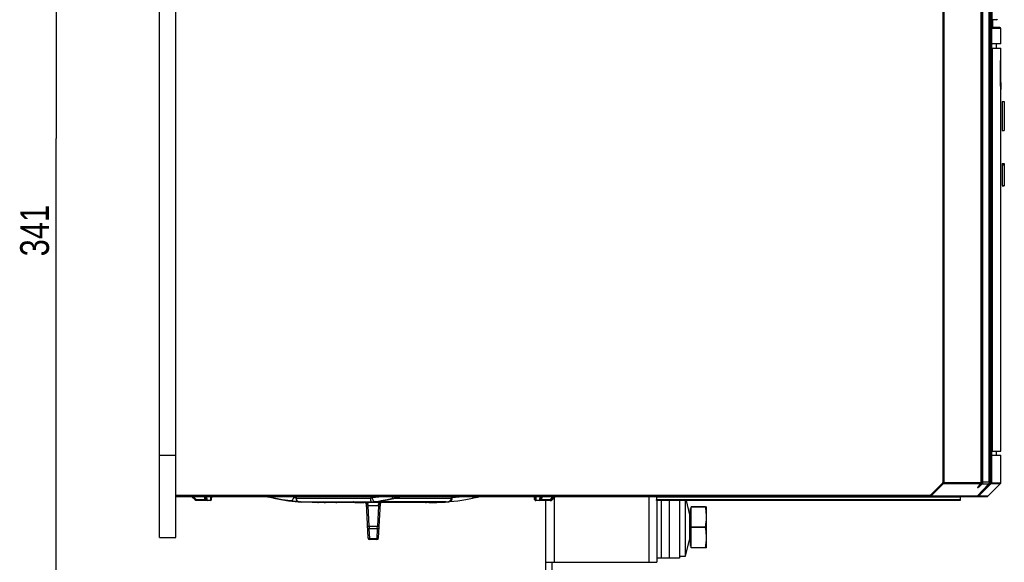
# Model space of a CAD drawing. Extents: x 0 to 594, y 0 to 420.
# Tile 12 of 41: x 200 to 320, y 152 to 218. Entities that reach past the tile are written whole.
import ezdxf

# ---------------------------------------------------------------- set-up
doc = ezdxf.new("R2010")
doc.units = 0
doc.header["$LTSCALE"] = 32.67
doc.layers.get('0').update_dxf_attribs({"linetype": 'CONTINUOUS'})
doc.styles.get("Standard").update_dxf_attribs({"font": 'txt', "width": 0.8})
doc.dimstyles.get("Standard").update_dxf_attribs({"dimtxt": 2.5, "dimasz": 2.5, "dimexe": 1.25, "dimexo": 0.625, "dimtad": 1, "dimcen": 2.5, "dimazin": 3, "dimtfac": 1, "dimtmove": 0, "dimatfit": 3})

# ---------------------------------------------------------------- blocks, each defined once
blk = doc.blocks.new('_FILLED')
at = {"color": 0, "linetype": 'BYBLOCK'}
blk.add_solid([(0, 0), (-1, 0.143), (-1, -0.143)], dxfattribs=at)
blk = doc.blocks.new('*D13')
at = {"color": 2, "linetype": 'CONTINUOUS'}
for p, q in [((215.37, 288.86), (203.41, 288.86)), ((204.41, 288.86), (204.41, 203.61)), ((204.41, 118.36), (204.41, 203.61)), ((251.6, 118.36), (203.41, 118.36))]:
    blk.add_line(p, q, dxfattribs=at)
at = {"color": 2, "linetype": 'CONTINUOUS', "xscale": 3.5, "yscale": 3.5, "zscale": 3.5}
for p, rotation in [((204.41, 288.86), 90), ((204.41, 118.36), 270)]:
    blk.add_blockref('_FILLED', p, dxfattribs=dict(at, rotation=rotation))
at = {"color": 5, "linetype": 'CONTINUOUS', "width": 0.8}
blk.add_text('341', height=3.5, rotation=90, dxfattribs=at).set_placement((203.53, 189.3))

msp = doc.modelspace()

# ---------------------------------------------------------------- linework, layer by layer
at = {"color": 7, "linetype": 'CONTINUOUS'}
for p, q in [((216.973, 155.115), (216.973, 289.115)), ((218.973, 155.115), (218.973, 289.115)), ((316.924, 161.858), (316.924, 282.99)), ((317.893, 161.868), (317.893, 282.99)), ((318.261, 217.004), (318.261, 282.99)), ((318.778, 218.065), (318.261, 218.065)), ((318.289, 218.065), (318.289, 217.115)), ((319.169, 217.115), (318.261, 217.115)), ((318.261, 217.004), (318.261, 216.99)), ((319.294, 215.118), (319.294, 216.99)), ((319.294, 215.118), (318.217, 215.118)), ((318.217, 165.111), (318.217, 215.118)), ((318.217, 214.615), (319.294, 214.615)), ((318.277, 165.615), (318.277, 214.615)), ((318.794, 214.615), (318.794, 215.118)), ((319.294, 213.115), (319.294, 214.615)), ((319.244, 213.115), (319.294, 213.115)), ((319.261, 213.115), (319.264, 212.119)), ((319.264, 212.119), (319.272, 211.206)), ((319.264, 210.805), (319.252, 211.647)), ((319.277, 210.153), (319.264, 210.805)), ((319.272, 211.206), (319.293, 209.74)), ((319.288, 209.74), (319.277, 210.153)), ((319.293, 209.74), (319.294, 209.635)), ((319.294, 209.617), (319.294, 209.598)), ((319.294, 165.615), (319.294, 209.598)), ((319.473, 208.13), (319.723, 208.13)), ((319.473, 208.13), (319.473, 204.615)), ((319.473, 208.115), (319.723, 208.115)), ((319.723, 208.13), (319.723, 204.615)), ((319.473, 204.615), (319.723, 204.615)), ((319.473, 200.602), (319.723, 200.602)), ((319.473, 200.602), (319.473, 197.915)), ((319.473, 200.459), (319.723, 200.459)), ((319.473, 200.415), (319.723, 200.415)), ((319.723, 200.602), (319.723, 197.874)), ((319.473, 197.915), (319.723, 197.915)), ((319.473, 197.887), (319.473, 197.874)), ((319.473, 197.874), (319.723, 197.874)), ((318.217, 165.615), (319.294, 165.615)), ((318.794, 165.111), (318.794, 165.615)), ((216.973, 165.115), (218.973, 165.115)), ((318.217, 165.111), (319.294, 165.111)), ((319.294, 161.771), (319.294, 165.111)), ((316.54, 161.256), (316.868, 161.671)), ((316.868, 161.67), (316.896, 161.715)), ((316.896, 161.715), (316.919, 161.783)), ((316.919, 161.783), (316.923, 161.813)), ((316.923, 161.813), (316.924, 161.858)), ((316.923, 161.813), (316.923, 161.813)), ((317.726, 160.151), (319.258, 161.683)), ((317.791, 161.611), (316.448, 160.193)), ((218.973, 160.115), (317.638, 160.115)), ((221.335, 159.658), (220.879, 160.115)), ((223.168, 159.615), (221.441, 159.615)), ((222.59, 160.115), (222.609, 159.757)), ((223.318, 159.757), (223.336, 160.115)), ((229.961, 160.109), (229.96, 160.109)), ((229.96, 160.109), (230.006, 160.101)), ((230.006, 160.101), (230.063, 160.09)), ((230.209, 160.062), (230.389, 160.025)), ((230.389, 160.025), (230.595, 159.982)), ((230.595, 159.982), (230.806, 159.936)), ((230.806, 159.936), (230.898, 159.915)), ((232.681, 159.592), (233.654, 159.481)), ((234.006, 159.451), (233.997, 159.452)), ((234.032, 159.451), (241.281, 159.451)), ((234.232, 159.434), (234.111, 159.443)), ((236.232, 159.365), (235.561, 159.375)), ((249.785, 159.366), (236.232, 159.366)), ((236.315, 159.365), (236.232, 159.365)), ((241.052, 159.365), (241.185, 159.365)), ((241.189, 159.365), (241.791, 159.376)), ((241.281, 159.451), (241.357, 159.45)), ((241.791, 159.376), (242.391, 159.401)), ((242.103, 159.27), (242.323, 155.078)), ((242.391, 159.401), (242.936, 159.439)), ((251.759, 159.451), (243.368, 159.451)), ((243.624, 155.078), (243.844, 159.27)), ((243.969, 159.56), (243.998, 159.565)), ((245.257, 160.105), (245.257, 160.105)), ((245.353, 160.09), (245.365, 160.087)), ((245.461, 159.862), (246.125, 160.049)), ((246.384, 160.098), (246.446, 160.105)), ((246.446, 160.105), (246.503, 160.109)), ((249.714, 159.365), (250.386, 159.375)), ((250.242, 159.372), (250.72, 159.385)), ((251.715, 159.434), (251.836, 159.443)), ((252.169, 159.47), (252.292, 159.481)), ((255.049, 159.915), (255.163, 159.941)), ((255.163, 159.941), (255.408, 159.994)), ((262.593, 159.756), (262.574, 160.115)), ((262.628, 160.115), (262.646, 159.757)), ((262.67, 159.633), (262.743, 159.615)), ((262.796, 159.615), (262.723, 159.633)), ((264.591, 159.615), (262.743, 159.615)), ((263.344, 159.757), (263.363, 160.115)), ((263.973, 148.693), (263.973, 159.615)), ((264.579, 159.659), (265.035, 160.115)), ((264.697, 159.659), (265.153, 160.115)), ((277.414, 160.015), (277.414, 159.715)), ((314.348, 159.615), (277.444, 159.615)), ((277.473, 159.615), (277.473, 152.115)), ((277.973, 159.615), (277.973, 152.615)), ((278.973, 159.615), (278.973, 152.615)), ((280.223, 159.615), (280.223, 152.615)), ((280.948, 152.865), (280.948, 159.615)), ((281.011, 159.615), (281.443, 157.886)), ((314.348, 160.115), (314.348, 159.615)), ((281.498, 158.59), (281.623, 158.662)), ((281.498, 158.59), (281.498, 154.14)), ((281.623, 158.865), (283.498, 158.865)), ((281.623, 153.865), (281.623, 158.865)), ((283.362, 158.844), (281.623, 158.844)), ((283.362, 158.844), (283.362, 158.865)), ((283.498, 153.865), (283.498, 158.865)), ((281.443, 157.886), (281.443, 154.843)), ((242.472, 156.49), (242.481, 156.194)), ((243.466, 156.194), (243.475, 156.49)), ((283.362, 156.385), (281.623, 156.385)), ((283.362, 156.344), (281.623, 156.344)), ((283.362, 156.344), (283.362, 156.385)), ((216.973, 155.115), (218.973, 155.115)), ((242.544, 154.982), (242.548, 154.865)), ((243.399, 154.865), (242.548, 154.865)), ((243.399, 154.865), (243.402, 154.982)), ((280.948, 152.865), (281.443, 154.843)), ((281.498, 154.14), (281.623, 154.067)), ((283.362, 153.885), (281.623, 153.885)), ((283.498, 153.865), (281.623, 153.865)), ((283.362, 153.865), (283.362, 153.885)), ((263.973, 152.115), (277.473, 152.115)), ((264.723, 148.615), (264.723, 152.115)), ((280.223, 152.615), (277.473, 152.615)), ((280.223, 152.865), (280.948, 152.865))]:
    msp.add_line(p, q, dxfattribs=at)
at = {"color": 9, "linetype": 'CONTINUOUS'}
for p, q in [((312.23, 283.115), (312.23, 161.816)), ((312.35, 282.99), (312.35, 161.819)), ((317.046, 282.99), (317.046, 161.867)), ((317.086, 282.99), (317.086, 161.868)), ((318.057, 161.771), (318.057, 283.115)), ((318.181, 282.99), (318.181, 161.771)), ((318.261, 216.99), (318.261, 217.004)), ((319.294, 216.99), (318.261, 216.99)), ((312.195, 161.733), (310.76, 160.279)), ((312.282, 161.647), (312.195, 161.733)), ((312.23, 161.816), (312.269, 161.819)), ((312.269, 161.819), (316.922, 161.819)), ((316.513, 160.24), (318.057, 161.771)), ((316.601, 160.151), (318.144, 161.683)), ((316.846, 161.647), (316.867, 161.671)), ((316.867, 161.671), (316.883, 161.694)), ((316.883, 161.694), (316.896, 161.717)), ((316.896, 161.717), (316.905, 161.739)), ((317.046, 161.867), (316.902, 161.731)), ((316.92, 161.798), (316.922, 161.819)), ((316.922, 161.819), (316.922, 161.833)), ((316.922, 161.819), (316.923, 161.813)), ((316.923, 161.867), (316.924, 161.867)), ((316.923, 161.849), (316.923, 161.867)), ((317.893, 161.868), (317.086, 161.868)), ((318.057, 161.771), (319.294, 161.771)), ((318.144, 161.683), (318.057, 161.771)), ((318.144, 161.683), (319.258, 161.683)), ((312.282, 161.647), (310.847, 160.193)), ((316.846, 161.647), (312.282, 161.647)), ((316.512, 161.226), (316.532, 161.251)), ((316.532, 161.251), (316.846, 161.647)), ((316.532, 161.251), (316.548, 161.267)), ((316.99, 161.611), (316.605, 161.251)), ((317.791, 161.611), (316.99, 161.611)), ((310.665, 160.24), (218.973, 160.24)), ((221.441, 159.757), (221.083, 160.115)), ((221.441, 159.757), (221.441, 159.615)), ((221.441, 159.757), (222.459, 159.757)), ((222.44, 160.115), (222.459, 159.757)), ((222.459, 159.757), (222.459, 159.615)), ((222.759, 159.659), (222.735, 160.115)), ((222.759, 159.659), (222.759, 159.615)), ((222.759, 159.659), (223.168, 159.659)), ((223.192, 160.115), (223.168, 159.659)), ((223.168, 159.615), (223.168, 159.659)), ((230.006, 160.101), (229.961, 160.11)), ((230.084, 160.087), (230.063, 160.09)), ((230.131, 160.077), (230.084, 160.087)), ((230.348, 160.11), (230.183, 160.115)), ((230.389, 160.025), (230.281, 160.048)), ((230.305, 160.07), (230.414, 160.04)), ((230.414, 160.04), (231.204, 159.853)), ((230.898, 159.915), (230.912, 159.913)), ((230.913, 159.913), (230.898, 159.915)), ((231.9, 159.713), (230.913, 159.913)), ((231.204, 159.853), (232.035, 159.693)), ((232.913, 159.563), (231.9, 159.713)), ((232.811, 159.574), (232.332, 159.648)), ((233.255, 160.01), (232.55, 160.115)), ((233.655, 159.481), (232.811, 159.574)), ((233.011, 159.578), (232.913, 159.563)), ((233.255, 160.01), (233.255, 160.115)), ((233.488, 159.499), (233.674, 159.483)), ((233.581, 160.115), (233.581, 159.909)), ((233.581, 159.909), (242.695, 159.909)), ((233.989, 159.46), (242.706, 159.46)), ((233.997, 159.452), (234.032, 159.451)), ((234.032, 159.452), (233.997, 159.452)), ((234.111, 159.443), (234.175, 159.451)), ((234.232, 159.434), (234.325, 159.451)), ((236.536, 159.388), (236.503, 159.365)), ((236.564, 159.451), (236.536, 159.388)), ((240.75, 159.365), (241.052, 159.365)), ((241.11, 159.366), (241.487, 159.372)), ((241.185, 159.365), (241.189, 159.365)), ((241.266, 159.451), (241.26, 159.452)), ((241.26, 159.452), (241.357, 159.45)), ((241.487, 159.372), (241.886, 159.385)), ((241.74, 159.437), (241.814, 159.434)), ((241.743, 159.375), (241.791, 159.376)), ((241.814, 159.365), (241.799, 159.376)), ((242.004, 159.365), (242.086, 159.357)), ((242.086, 159.357), (242.156, 159.339)), ((242.289, 159.397), (242.839, 159.434)), ((242.695, 160.115), (242.695, 159.909)), ((242.839, 159.434), (242.99, 159.444)), ((242.841, 159.434), (242.878, 159.435)), ((242.843, 160.115), (242.843, 159.929)), ((242.99, 159.444), (243.033, 159.444)), ((243.19, 159.481), (243.959, 159.586)), ((243.369, 159.452), (243.368, 159.451)), ((243.861, 159.357), (243.943, 159.365)), ((244.656, 159.691), (243.935, 159.563)), ((243.998, 159.565), (243.935, 159.563)), ((244.336, 159.46), (252.056, 159.46)), ((245.194, 160.115), (245.226, 160.06)), ((245.257, 160.105), (245.323, 160.115)), ((245.627, 159.909), (252.469, 159.909)), ((246.136, 160.071), (246.015, 160.04)), ((246.125, 160.049), (246.015, 160.04)), ((246.446, 160.105), (246.432, 160.115)), ((249.347, 159.365), (249.436, 159.386)), ((251.092, 159.4), (250.892, 159.391)), ((251.75, 159.444), (251.642, 159.434)), ((251.759, 159.451), (251.794, 159.452)), ((251.794, 159.452), (251.759, 159.452)), ((252.469, 160.115), (252.469, 159.909)), ((252.541, 160.115), (252.541, 159.929)), ((262.593, 159.757), (262.646, 159.757)), ((262.593, 159.756), (262.593, 159.757)), ((262.74, 159.665), (262.796, 159.659)), ((262.796, 159.659), (262.772, 160.115)), ((262.796, 159.659), (263.194, 159.659)), ((262.796, 159.615), (262.796, 159.659)), ((263.218, 160.115), (263.194, 159.659)), ((263.194, 159.615), (263.194, 159.659)), ((263.494, 159.757), (263.513, 160.115)), ((263.494, 159.757), (264.473, 159.757)), ((263.494, 159.615), (263.494, 159.757)), ((264.831, 160.115), (264.473, 159.757)), ((264.473, 159.615), (264.473, 159.757)), ((264.591, 159.615), (264.591, 159.671)), ((264.688, 159.665), (264.697, 159.659)), ((264.973, 159.935), (264.973, 152.115)), ((276.473, 160.115), (276.473, 152.115)), ((314.348, 160.015), (277.414, 160.015)), ((314.348, 159.715), (277.414, 159.715)), ((310.665, 160.115), (310.665, 160.24)), ((310.847, 160.193), (310.76, 160.279)), ((310.847, 160.193), (316.448, 160.193)), ((316.513, 160.24), (316.492, 160.24)), ((316.513, 160.24), (316.601, 160.151)), ((316.513, 160.115), (316.513, 160.24)), ((317.726, 160.151), (316.601, 160.151)), ((242.343, 158.951), (242.328, 159.152)), ((243.604, 158.951), (242.343, 158.951)), ((242.472, 156.49), (242.343, 158.951)), ((243.604, 158.951), (243.475, 156.49)), ((243.619, 159.152), (243.604, 158.951)), ((242.472, 156.49), (243.475, 156.49)), ((243.466, 156.194), (242.481, 156.194)), ((242.544, 154.982), (242.481, 156.194)), ((243.466, 156.194), (243.402, 154.982)), ((242.32, 155.142), (242.339, 155.08)), ((242.544, 154.982), (243.402, 154.982)), ((243.607, 155.077), (243.627, 155.142))]:
    msp.add_line(p, q, dxfattribs=at)
at = {"color": 7, "linetype": 'CONTINUOUS'}
for points in [[(319.252, 211.647), (319.245, 212.611), (319.244, 213.115)], [(319.294, 209.598), (319.292, 209.634), (319.288, 209.74)], [(317.893, 161.868), (317.887, 161.798), (317.867, 161.73), (317.835, 161.667), (317.791, 161.611)], [(319.258, 161.683), (319.275, 161.705), (319.29, 161.739), (319.294, 161.771)], [(316.508, 161.214), (316.507, 161.212), (316.508, 161.214), (316.515, 161.224), (316.526, 161.239), (316.54, 161.256)], [(221.441, 159.615), (221.402, 159.62), (221.366, 159.635), (221.335, 159.659)], [(230.063, 160.09), (230.131, 160.077), (230.209, 160.062)], [(230.898, 159.915), (231.729, 159.744), (232.681, 159.592)], [(233.824, 159.466), (233.721, 159.475), (233.655, 159.481)], [(234.111, 159.443), (234.045, 159.448), (234.006, 159.451)], [(235.561, 159.375), (234.9, 159.397), (234.232, 159.434)], [(241.357, 159.45), (241.431, 159.449), (241.501, 159.448), (241.568, 159.446), (241.63, 159.443), (241.688, 159.44), (241.74, 159.437), (241.786, 159.434)], [(241.786, 159.434), (241.827, 159.431), (241.861, 159.428), (241.889, 159.426), (241.91, 159.423), (241.923, 159.421), (241.925, 159.421)], [(242.936, 159.439), (243.033, 159.444), (243.147, 159.448), (243.272, 159.45), (243.368, 159.451)], [(243.954, 159.557), (243.949, 159.556), (243.953, 159.557), (243.969, 159.56)], [(243.998, 159.565), (244.715, 159.691), (245.461, 159.862)], [(245.171, 160.112), (245.245, 160.107), (245.257, 160.105)], [(245.257, 160.105), (245.275, 160.103), (245.321, 160.097), (245.353, 160.09)], [(246.125, 160.049), (246.165, 160.061), (246.224, 160.074), (246.297, 160.086), (246.384, 160.098)], [(250.386, 159.375), (251.047, 159.397), (251.715, 159.434)], [(252.056, 159.46), (252.066, 159.461), (252.088, 159.463), (252.169, 159.47)], [(252.293, 159.481), (253.266, 159.592), (254.218, 159.744), (255.049, 159.915)], [(255.408, 159.994), (255.641, 160.043), (255.743, 160.063), (255.832, 160.081), (255.908, 160.095), (255.968, 160.106), (255.987, 160.109)], [(262.593, 159.757), (262.616, 159.685), (262.67, 159.633)], [(262.723, 159.633), (262.668, 159.685), (262.646, 159.757)], [(277.414, 160.015), (277.412, 160.044), (277.407, 160.072), (277.398, 160.095), (277.386, 160.109), (277.371, 160.115)], [(277.444, 159.615), (277.436, 159.62), (277.427, 159.634), (277.42, 159.657), (277.416, 159.685), (277.414, 159.715)], [(316.448, 160.193), (316.41, 160.16), (316.365, 160.135), (316.316, 160.12), (316.266, 160.115)], [(283.498, 157.615), (283.493, 157.859), (283.476, 158.102), (283.448, 158.346), (283.41, 158.592), (283.362, 158.844)], [(283.362, 156.385), (283.42, 156.699), (283.463, 157.005), (283.489, 157.309), (283.498, 157.615)], [(283.498, 155.115), (283.493, 155.359), (283.476, 155.602), (283.448, 155.846), (283.41, 156.092), (283.362, 156.344)], [(283.362, 153.885), (283.42, 154.199), (283.463, 154.505), (283.489, 154.809), (283.498, 155.115)]]:
    msp.add_lwpolyline(points, dxfattribs=at)
at = {"color": 9, "linetype": 'CONTINUOUS'}
for points in [[(312.23, 161.816), (312.226, 161.786), (312.213, 161.758), (312.195, 161.733)], [(312.35, 161.819), (312.342, 161.757), (312.319, 161.698), (312.282, 161.647)], [(316.868, 161.67), (316.865, 161.667), (316.846, 161.647)], [(316.912, 161.759), (316.917, 161.779), (316.92, 161.798)], [(317.086, 161.868), (317.084, 161.824), (317.075, 161.775), (317.058, 161.722), (317.031, 161.667), (316.989, 161.611)], [(316.99, 161.611), (317.023, 161.664), (317.043, 161.718), (317.051, 161.771), (317.052, 161.821), (317.046, 161.867)], [(317.046, 161.867), (317.065, 161.867), (317.079, 161.868), (317.086, 161.868)], [(318.181, 161.771), (318.177, 161.739), (318.164, 161.709), (318.144, 161.683)], [(316.605, 161.251), (316.584, 161.231), (316.566, 161.214), (316.549, 161.2), (316.533, 161.186), (316.519, 161.174), (316.505, 161.163), (316.492, 161.153), (316.48, 161.146), (316.471, 161.141), (316.464, 161.14), (316.462, 161.143), (316.463, 161.149), (316.467, 161.159), (316.474, 161.171), (316.484, 161.187), (316.497, 161.205), (316.512, 161.226)], [(316.605, 161.251), (316.616, 161.282), (316.614, 161.324), (316.608, 161.342)], [(221.335, 159.658), (221.344, 159.665), (221.367, 159.685)], [(221.367, 159.685), (221.401, 159.717), (221.441, 159.757)], [(222.609, 159.757), (222.597, 159.754), (222.565, 159.753), (222.516, 159.754), (222.459, 159.757)], [(222.609, 159.757), (222.622, 159.718), (222.655, 159.685)], [(222.655, 159.685), (222.703, 159.665), (222.759, 159.659)], [(223.168, 159.659), (223.224, 159.665), (223.272, 159.685), (223.305, 159.718), (223.318, 159.757)], [(230.183, 160.115), (230.225, 160.096), (230.305, 160.07)], [(230.614, 160.115), (230.608, 160.108), (230.511, 160.05), (230.414, 160.04)], [(230.595, 159.982), (230.501, 160.002), (230.49, 160.004)], [(230.806, 159.936), (230.721, 159.955), (230.701, 159.959)], [(232.913, 159.563), (233.087, 159.542), (233.285, 159.52), (233.488, 159.499)], [(233.255, 160.01), (233.229, 159.866), (233.177, 159.742), (233.103, 159.641), (233.011, 159.578)], [(233.581, 159.909), (233.551, 159.914), (233.493, 159.929), (233.415, 159.952), (233.331, 159.98), (233.255, 160.01)], [(233.581, 159.909), (233.611, 159.747), (233.695, 159.608)], [(233.674, 159.483), (233.825, 159.47), (233.934, 159.463), (233.989, 159.46)], [(233.695, 159.608), (233.827, 159.507), (233.989, 159.46)], [(236.232, 159.365), (236.322, 159.387), (236.401, 159.447), (236.403, 159.451)], [(238.328, 159.451), (238.328, 159.451), (238.424, 159.387), (238.53, 159.365)], [(240.75, 159.365), (240.644, 159.386), (240.551, 159.447), (240.548, 159.451)], [(241.431, 159.449), (241.453, 159.45), (241.501, 159.448)], [(241.568, 159.446), (241.644, 159.444), (241.688, 159.44)], [(241.886, 159.385), (241.758, 159.422), (241.74, 159.437)], [(241.814, 159.434), (241.944, 159.423), (242.02, 159.411), (242.036, 159.4), (241.989, 159.391), (241.886, 159.385)], [(242.328, 159.152), (242.243, 159.159), (242.172, 159.183), (242.123, 159.222), (242.103, 159.27)], [(242.156, 159.339), (242.214, 159.311), (242.261, 159.277), (242.296, 159.238), (242.318, 159.196), (242.328, 159.152)], [(242.843, 159.929), (242.801, 159.918), (242.75, 159.911), (242.695, 159.909)], [(242.707, 159.46), (242.703, 159.504), (242.699, 159.6), (242.696, 159.741), (242.695, 159.909)], [(242.706, 159.46), (242.887, 159.463), (243.053, 159.469), (243.19, 159.481)], [(244.051, 160.115), (243.65, 160.039), (242.843, 159.929)], [(242.843, 159.929), (242.875, 159.762), (242.951, 159.62), (243.06, 159.522), (243.188, 159.481)], [(243.147, 159.448), (243.173, 159.45), (243.371, 159.452)], [(243.619, 159.152), (243.628, 159.196), (243.651, 159.238), (243.686, 159.277), (243.733, 159.311), (243.791, 159.339), (243.861, 159.357)], [(243.619, 159.152), (243.702, 159.158), (243.773, 159.182), (243.823, 159.221), (243.843, 159.27)], [(243.935, 159.563), (243.831, 159.542), (243.785, 159.52), (243.799, 159.5), (243.872, 159.483), (243.995, 159.47), (244.16, 159.463), (244.336, 159.46)], [(243.959, 159.586), (244.682, 159.721), (245.468, 159.913)], [(244.383, 159.633), (244.381, 159.608), (244.361, 159.507), (244.336, 159.46)], [(246.015, 160.04), (245.342, 159.849), (244.656, 159.691)], [(245.226, 160.06), (245.338, 159.959), (245.468, 159.913)], [(245.468, 159.913), (245.58, 159.955), (245.622, 160.002), (245.59, 160.048), (245.486, 160.087), (245.369, 160.107)], [(246.432, 160.115), (246.278, 160.096), (246.136, 160.071)], [(246.872, 159.451), (246.872, 159.451), (246.791, 159.387), (246.702, 159.365)], [(249.436, 159.386), (249.514, 159.447), (249.516, 159.451)], [(250.72, 159.385), (250.826, 159.422), (250.853, 159.451)], [(251.642, 159.434), (251.486, 159.423), (251.297, 159.411)], [(251.794, 159.452), (251.802, 159.45), (251.75, 159.444)], [(252.056, 159.46), (252.215, 159.504), (252.346, 159.6), (252.437, 159.741), (252.469, 159.909)], [(252.489, 159.914), (252.464, 159.749), (252.386, 159.608), (252.267, 159.509), (252.123, 159.466)], [(252.541, 159.929), (252.53, 159.765), (252.481, 159.625), (252.398, 159.524), (252.293, 159.481)], [(252.489, 159.914), (252.479, 159.911), (252.472, 159.909), (252.469, 159.909)], [(252.541, 159.929), (252.521, 159.923), (252.503, 159.918), (252.489, 159.914)], [(253.981, 160.115), (253.408, 160.026), (252.541, 159.929)], [(255.219, 160.115), (255.204, 160.06), (255.133, 159.959), (255.049, 159.915)], [(255.863, 160.115), (255.873, 160.11), (255.986, 160.109)], [(262.646, 159.757), (262.659, 159.718), (262.692, 159.685), (262.74, 159.665)], [(263.194, 159.659), (263.25, 159.665), (263.298, 159.685)], [(263.298, 159.685), (263.331, 159.717), (263.344, 159.757)], [(263.494, 159.757), (263.436, 159.754), (263.388, 159.753), (263.355, 159.754), (263.344, 159.757)], [(264.473, 159.757), (264.513, 159.718), (264.547, 159.685), (264.57, 159.665), (264.579, 159.659)], [(264.635, 159.714), (264.665, 159.685), (264.688, 159.665)], [(310.76, 160.279), (310.74, 160.262), (310.717, 160.25), (310.691, 160.242), (310.665, 160.24)], [(310.847, 160.193), (310.809, 160.16), (310.764, 160.135), (310.716, 160.12), (310.665, 160.115)], [(316.601, 160.151), (316.575, 160.131), (316.545, 160.119), (316.513, 160.115)], [(242.343, 158.951), (242.259, 158.95), (242.188, 158.954), (242.137, 158.964), (242.119, 158.979)], [(243.828, 158.979), (243.811, 158.965), (243.764, 158.955), (243.691, 158.95), (243.604, 158.951)], [(242.248, 156.517), (242.265, 156.503), (242.312, 156.493), (242.384, 156.489), (242.472, 156.49)], [(242.481, 156.194), (242.398, 156.204), (242.327, 156.237), (242.277, 156.289), (242.256, 156.354)], [(243.691, 156.354), (243.672, 156.292), (243.624, 156.24), (243.552, 156.205), (243.466, 156.194)], [(243.475, 156.49), (243.559, 156.488), (243.63, 156.493), (243.681, 156.503), (243.699, 156.517)], [(242.339, 155.08), (242.386, 155.028), (242.458, 154.993), (242.544, 154.982)], [(243.402, 154.982), (243.485, 154.992), (243.556, 155.025), (243.607, 155.077)]]:
    msp.add_lwpolyline(points, dxfattribs=at)
at = {"color": 7, "linetype": 'CONTINUOUS'}
for centre, radius, start, end in [((318.778, 218.165), 0.1, 270.00003, 360), ((319.169, 216.99), 0.125, 0, 90), ((222.759, 159.765), 0.15, 183, 270), ((223.168, 159.765), 0.15, 270, 357), ((236.223, 187.906), 28.542, 265.17846, 265.7549), ((237.173, 159.815), 0.45, 234.28165, 270), ((242.004, 159.265), 0.1, 3, 90.82574), ((243.943, 159.265), 0.1, 89.17435, 177), ((249.723, 187.906), 28.542, 274.2451, 274.82154), ((263.194, 159.765), 0.15, 270, 357), ((264.473, 159.765), 0.15, 270, 315), ((264.591, 159.765), 0.15, 270, 315), ((317.638, 160.24), 0.125, 270, 315), ((281.373, 157.99), 0.125, 303.8857, 360), ((242.548, 155.09), 0.225, 183.0016, 270.00102), ((243.399, 155.09), 0.225, 269.99901, 356.99863), ((281.373, 154.74), 0.125, 0, 56.1143)]:
    msp.add_arc(centre, radius, start, end, dxfattribs=at)

# ---------------------------------------------------------------- dimensions: what is measured, and where the dimension line sits
at = {"color": 2, "linetype": 'CONTINUOUS'}
dim = msp.add_linear_dim(base=(204.409, 118.365), p1=(215.37, 288.865), p2=(251.603, 118.365), angle=270, dimstyle='Standard', dxfattribs=at)
dim.commit()
dim.dimension.update_dxf_attribs({"geometry": '*D13', "text_midpoint": (201.784, 193.5), "dimtype": 128})

doc.saveas('drawing.dxf')
